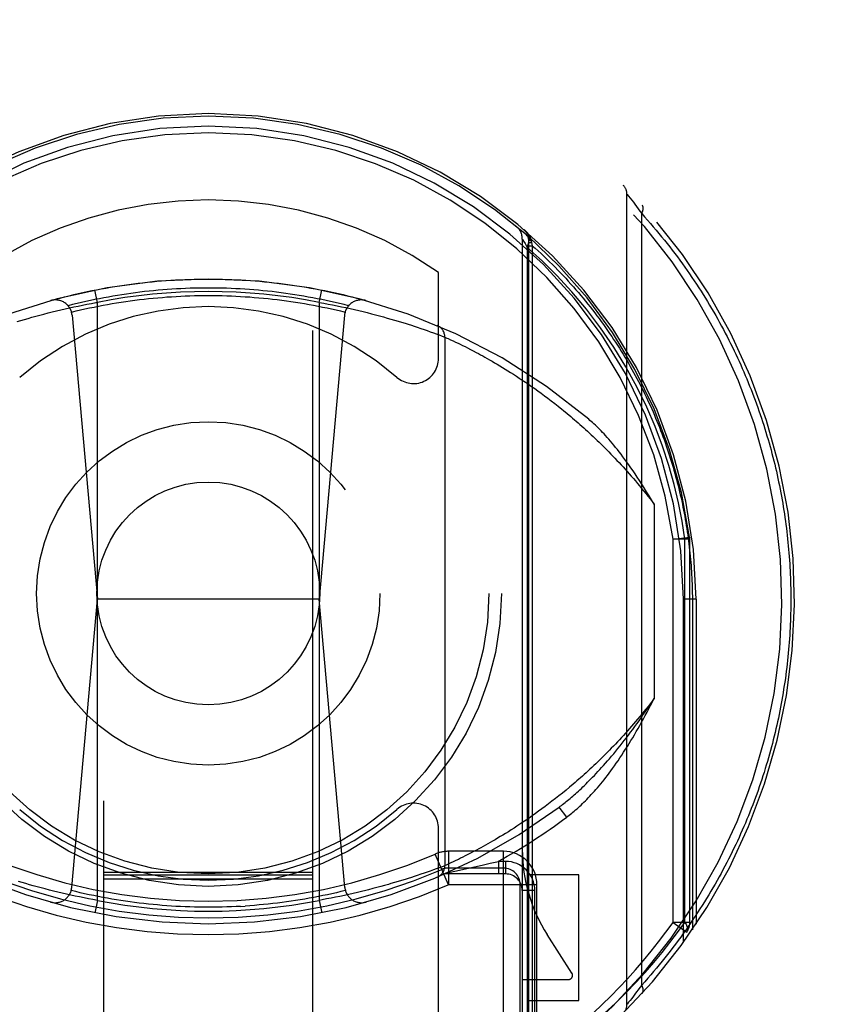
# Model space of a CAD drawing. Header units: inches. Extents: x 0 to 210, y 0 to 136.
# Tile 15 of 93: x 63.523 to 64.502, y 41.063 to 42.239. Entities that reach past the tile are written whole.
import ezdxf

# ---------------------------------------------------------------- set-up
doc = ezdxf.new("R2010")
doc.units = ezdxf.units.IN
doc.header["$LTSCALE"] = 11.549409
doc.header["$MEASUREMENT"] = 0
doc.linetypes.add('HIDDEN', pattern=[0.2, 0.1, -0.1])
doc.layers.get('0').update_dxf_attribs({"linetype": 'CONTINUOUS'})
doc.layers.add('DEFAULT_2', color=8, linetype='HIDDEN')
doc.layers.add('DIMENSIONS', color=7, linetype='CONTINUOUS')
doc.styles.get("Standard").update_dxf_attribs({"font": 'arial.ttf'})
doc.dimstyles.new('DIMSTYLE_1', dxfattribs={"dimtxt": 0.926423, "dimasz": 1.235231, "dimexe": 0.09, "dimexo": 0.07, "dimgap": 0.0375, "dimtad": 0, "dimtih": 1, "dimtoh": 1, "dimzin": 4, "dimdsep": 46, "dimtxsty": 'Standard', "dimblk": '_FILLED', "dimblk1": '_FILLED', "dimblk2": '_FILLED', "dimcen": 0.09, "dimazin": 1, "dimtfac": 1, "dimtofl": 0, "dimtmove": 0, "dimatfit": 3, "dimldrblk": '_FILLED', "dimfxl": 0, "dimtolj": 1, "dimtzin": 4, "dimarcsym": 0})

# ---------------------------------------------------------------- blocks, each defined once
blk = doc.blocks.new('_FILLED')
at = {"color": 0, "linetype": 'ByBlock'}
blk.add_solid([(0, 0), (-1, 0.2), (-1, -0.2)], dxfattribs=at)
blk = doc.blocks.new('*D13')
at = {"layer": 'DIMENSIONS', "color": 2, "linetype": 'Continuous'}
for p, q in [((62.9358, 76.1569), (60.565, 76.1569)), ((66.5608, 76.1569), (69.0313, 76.1569))]:
    blk.add_line(p, q, dxfattribs=at)
at = {"layer": 'DIMENSIONS', "color": 2, "linetype": 'Continuous', "xscale": 1.2352309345, "yscale": 1.2352309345, "zscale": 1.2352309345}
blk.add_blockref('_FILLED', (62.9358, 76.1569), dxfattribs=at)
at = {"layer": 'DIMENSIONS', "color": 2, "linetype": 'Continuous', "xscale": 1.2352309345, "yscale": 1.2352309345, "zscale": 1.2352309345, "rotation": 180}
blk.add_blockref('_FILLED', (66.5608, 76.1569), dxfattribs=at)
at = {"layer": 'DIMENSIONS', "color": 2, "linetype": 'Continuous', "insert": (60.1018, 76.6201), "char_height": 0.92642, "width": 2.517529, "attachment_point": 3, "line_spacing_factor": 0.9}
blk.add_mtext('3.63', dxfattribs=at)

msp = doc.modelspace()

# ---------------------------------------------------------------- linework, layer by layer
at = {"layer": 'DEFAULT_2', "color": 8, "linetype": 'HIDDEN'}
for p, q in [((63.6233, 64.4043), (63.6233, 38.4024)), ((63.8733, 38.4024), (63.8733, 64.4043)), ((64.2483, 41.0627), (64.2483, 42.0301)), ((64.2484, 42.0301), (64.2485, 42.0299)), ((64.2485, 42.0299), (64.2502, 42.0277)), ((64.2502, 42.0277), (64.2521, 42.0254)), ((64.2521, 42.0254), (64.2539, 42.023)), ((64.2539, 42.023), (64.2559, 42.0205)), ((64.2559, 42.0205), (64.2577, 42.0181)), ((64.2577, 42.0181), (64.2598, 42.0153)), ((64.2598, 42.0153), (64.2617, 42.0128)), ((64.2617, 42.0128), (64.2637, 42.0101)), ((64.2637, 42.0101), (64.2659, 42.0071)), ((64.2659, 41.0857), (64.2659, 42.0071)), ((64.1233, 41.9765), (64.1233, 40.9734)), ((64.1236, 41.976), (64.1247, 41.9742)), ((64.1247, 41.9742), (64.1265, 41.9712)), ((64.1265, 41.9712), (64.1292, 41.9666)), ((64.1308, 41.9763), (64.1308, 41.9763)), ((64.1308, 41.9763), (64.1308, 40.9602)), ((64.1308, 41.9726), (64.1342, 41.9726)), ((64.1308, 41.9687), (64.1352, 41.9687)), ((64.1338, 41.9752), (64.134, 41.9744)), ((64.134, 41.9744), (64.1342, 41.9726)), ((64.1342, 41.9726), (64.1352, 41.9687)), ((64.1352, 41.9687), (64.1352, 40.9352)), ((64.1292, 41.9667), (64.1292, 40.9807)), ((64.0233, 41.834), (64.0233, 41.9368)), ((63.6158, 41.901), (63.6129, 41.9157)), ((63.8808, 41.901), (63.8837, 41.9157)), ((63.5981, 41.8976), (63.6034, 41.8987)), ((63.6034, 41.8987), (63.6087, 41.8997)), ((63.6158, 41.1868), (63.6158, 41.901)), ((63.8808, 41.901), (63.8861, 41.9)), ((63.8808, 41.901), (63.8808, 41.1868)), ((63.8861, 41.9), (63.8914, 41.899)), ((63.8914, 41.899), (63.8967, 41.898)), ((63.5471, 41.8858), (63.552, 41.887)), ((63.552, 41.887), (63.5569, 41.8883)), ((63.5569, 41.8883), (63.5619, 41.8895)), ((63.5619, 41.8895), (63.5669, 41.8908)), ((63.5669, 41.8908), (63.572, 41.892)), ((63.572, 41.892), (63.5772, 41.8932)), ((63.5772, 41.8932), (63.5824, 41.8943)), ((63.5824, 41.8943), (63.5876, 41.8955)), ((63.5876, 41.8955), (63.5929, 41.8966)), ((63.5929, 41.8966), (63.5981, 41.8976)), ((63.8967, 41.898), (63.902, 41.8969)), ((63.902, 41.8969), (63.9073, 41.8958)), ((63.9073, 41.8958), (63.9125, 41.8947)), ((63.9125, 41.8947), (63.9177, 41.8936)), ((63.9177, 41.8936), (63.9229, 41.8924)), ((63.9229, 41.8924), (63.928, 41.8912)), ((63.928, 41.8912), (63.9331, 41.89)), ((63.9331, 41.89), (63.9381, 41.8887)), ((63.9381, 41.8887), (63.943, 41.8875)), ((63.943, 41.8875), (63.9479, 41.8862)), ((63.5202, 41.8781), (63.5244, 41.8794)), ((63.5244, 41.8794), (63.5287, 41.8806)), ((63.5287, 41.8806), (63.5332, 41.8819)), ((63.5332, 41.8819), (63.5377, 41.8832)), ((63.5377, 41.8832), (63.5424, 41.8845)), ((63.5424, 41.8845), (63.5471, 41.8858)), ((63.5856, 41.8857), (63.6158, 41.5464)), ((63.911, 41.8857), (63.8808, 41.5464)), ((63.9479, 41.8862), (63.9527, 41.8849)), ((63.9527, 41.8849), (63.9574, 41.8836)), ((63.9574, 41.8836), (63.9619, 41.8823)), ((63.9619, 41.8823), (63.9664, 41.8811)), ((63.9664, 41.8811), (63.9708, 41.8798)), ((63.9708, 41.8798), (63.9751, 41.8785)), ((63.9751, 41.8785), (63.9792, 41.8773)), ((63.9792, 41.8773), (63.9832, 41.876)), ((63.9832, 41.876), (63.987, 41.8748)), ((63.987, 41.8748), (63.9908, 41.8736)), ((63.9908, 41.8736), (63.9943, 41.8725)), ((63.9943, 41.8725), (63.9977, 41.8713)), ((63.9977, 41.8713), (64.002, 41.8699)), ((64.002, 41.8699), (64.0061, 41.8685)), ((64.0061, 41.8685), (64.0098, 41.8672)), ((64.0098, 41.8672), (64.0132, 41.866)), ((64.0132, 41.866), (64.0171, 41.8646)), ((64.0171, 41.8646), (64.0205, 41.8634)), ((64.0205, 41.8634), (64.0239, 41.8621)), ((64.0239, 41.8621), (64.0274, 41.8608)), ((64.0274, 41.8608), (64.0306, 41.8596)), ((64.0306, 41.8596), (64.0307, 41.8595)), ((64.0307, 41.8595), (64.0308, 41.8595)), ((64.0308, 41.8595), (64.0308, 41.8595)), ((64.0308, 41.8595), (64.0333, 41.8584)), ((64.0308, 41.8595), (64.0308, 41.2283)), ((64.0333, 41.8584), (64.0348, 41.8577)), ((64.0348, 41.8577), (64.0377, 41.8564)), ((64.0377, 41.8564), (64.0408, 41.8549)), ((64.0408, 41.8549), (64.0435, 41.8536)), ((64.0435, 41.8536), (64.0467, 41.8521)), ((64.0467, 41.8521), (64.0492, 41.8509)), ((64.0492, 41.8509), (64.052, 41.8495)), ((64.052, 41.8495), (64.0549, 41.8481)), ((64.0549, 41.8481), (64.058, 41.8465)), ((64.058, 41.8465), (64.0613, 41.8448)), ((64.0613, 41.8448), (64.0647, 41.843)), ((64.0647, 41.843), (64.0683, 41.8411)), ((64.0683, 41.8411), (64.0708, 41.8398)), ((64.0708, 41.8398), (64.0733, 41.8384)), ((64.0733, 41.8384), (64.076, 41.837)), ((64.076, 41.837), (64.0787, 41.8355)), ((64.0787, 41.8355), (64.0814, 41.8339)), ((64.0814, 41.8339), (64.0843, 41.8323)), ((64.0843, 41.8323), (64.0872, 41.8307)), ((64.0872, 41.8307), (64.0902, 41.8289)), ((64.0902, 41.8289), (64.0932, 41.8272)), ((64.0932, 41.8272), (64.0963, 41.8253)), ((64.0963, 41.8253), (64.0995, 41.8234)), ((64.0995, 41.8234), (64.1027, 41.8214)), ((64.1027, 41.8214), (64.106, 41.8194)), ((64.106, 41.8194), (64.1093, 41.8173)), ((64.1093, 41.8173), (64.1127, 41.8151)), ((64.1127, 41.8151), (64.1162, 41.8129)), ((64.1162, 41.8129), (64.1197, 41.8106)), ((64.1197, 41.8106), (64.1233, 41.8082)), ((64.1233, 41.8082), (64.1269, 41.8058)), ((64.1269, 41.8058), (64.1306, 41.8033)), ((64.1306, 41.8033), (64.1344, 41.8007)), ((64.1344, 41.8007), (64.1382, 41.798)), ((64.1382, 41.798), (64.142, 41.7952)), ((64.142, 41.7952), (64.1459, 41.7924)), ((64.1459, 41.7924), (64.1499, 41.7895)), ((64.1499, 41.7895), (64.1539, 41.7864)), ((64.1539, 41.7864), (64.1579, 41.7834)), ((64.1579, 41.7834), (64.162, 41.7802)), ((64.162, 41.7802), (64.1662, 41.7769)), ((64.1725, 41.7718), (64.1768, 41.7683)), ((64.2808, 41.6598), (64.2808, 41.428)), ((64.3033, 41.6181), (64.3231, 41.6207)), ((64.3233, 41.6181), (64.3033, 41.6181)), ((64.3033, 41.1605), (64.3033, 41.6181)), ((64.3174, 41.1605), (64.3174, 41.6182)), ((64.3233, 41.6181), (64.3231, 41.6207)), ((64.3233, 41.1605), (64.3233, 41.6181)), ((63.5852, 41.2022), (63.6158, 41.5464)), ((63.8808, 41.5464), (63.6158, 41.5464)), ((63.9114, 41.2022), (63.8808, 41.5464)), ((64.3308, 41.5464), (64.3158, 41.5464)), ((64.3158, 41.1366), (64.3158, 41.5464)), ((64.3308, 41.5464), (64.3264, 41.5464)), ((64.3264, 41.5464), (64.3264, 41.1517)), ((64.3308, 41.5464), (64.3308, 41.1582)), ((64.1797, 41.322), (64.1755, 41.3184)), ((64.1841, 41.3257), (64.1797, 41.322)), ((64.167, 41.3116), (64.1629, 41.3083)), ((64.1712, 41.3149), (64.167, 41.3116)), ((64.1755, 41.3184), (64.1712, 41.3149)), ((64.1507, 41.299), (64.1467, 41.296)), ((64.1547, 41.302), (64.1507, 41.299)), ((64.1587, 41.3051), (64.1547, 41.302)), ((64.1629, 41.3083), (64.1587, 41.3051)), ((64.1351, 41.2877), (64.1314, 41.2851)), ((64.139, 41.2904), (64.1351, 41.2877)), ((64.1428, 41.2932), (64.139, 41.2904)), ((64.1467, 41.296), (64.1428, 41.2932)), ((64.1763, 41.2861), (64.1673, 41.2982)), ((64.1169, 41.2754), (64.1134, 41.2731)), ((64.1205, 41.2777), (64.1169, 41.2754)), ((64.124, 41.2801), (64.1205, 41.2777)), ((64.1277, 41.2826), (64.124, 41.2801)), ((64.1314, 41.2851), (64.1277, 41.2826)), ((64.0233, 41.0201), (64.0233, 41.2728)), ((64.1001, 41.2648), (64.0969, 41.2629)), ((64.1034, 41.2668), (64.1001, 41.2648)), ((64.1067, 41.2688), (64.1034, 41.2668)), ((64.11, 41.2709), (64.1067, 41.2688)), ((64.1134, 41.2731), (64.11, 41.2709)), ((64.0792, 41.2526), (64.0765, 41.2511)), ((64.082, 41.2542), (64.0792, 41.2526)), ((64.0848, 41.2558), (64.082, 41.2542)), ((64.0878, 41.2575), (64.0848, 41.2558)), ((64.0908, 41.2592), (64.0878, 41.2575)), ((64.0938, 41.261), (64.0908, 41.2592)), ((64.0969, 41.2629), (64.0938, 41.261)), ((64.035, 41.2054), (64.0191, 41.2421)), ((64.1008, 41.2454), (64.035, 41.2454)), ((64.035, 41.2454), (64.035, 41.2054)), ((64.0552, 41.2399), (64.0522, 41.2384)), ((64.0583, 41.2415), (64.0552, 41.2399)), ((64.0616, 41.2432), (64.0583, 41.2415)), ((64.0651, 41.245), (64.0616, 41.2432)), ((64.0687, 41.2469), (64.0651, 41.245)), ((64.0712, 41.2482), (64.0687, 41.2469)), ((64.0738, 41.2496), (64.0712, 41.2482)), ((64.0765, 41.2511), (64.0738, 41.2496)), ((64.1008, 40.9719), (64.1008, 41.2454)), ((64.0307, 41.2282), (64.0274, 41.227)), ((64.0308, 41.2283), (64.0307, 41.2282)), ((64.0322, 41.2289), (64.0309, 41.2283)), ((64.0349, 41.2301), (64.0322, 41.2289)), ((64.0378, 41.2315), (64.0349, 41.2301)), ((64.0409, 41.2329), (64.0378, 41.2315)), ((64.0437, 41.2343), (64.0409, 41.2329)), ((64.0469, 41.2358), (64.0437, 41.2343)), ((64.0495, 41.2371), (64.0469, 41.2358)), ((64.0522, 41.2384), (64.0495, 41.2371)), ((64.0661, 41.2268), (64.0753, 41.2289)), ((64.0753, 41.2289), (64.085, 41.2311)), ((64.085, 41.2311), (64.0947, 41.2334)), ((64.1033, 41.2334), (64.0947, 41.2334)), ((64.0947, 41.2334), (64.0947, 41.2184)), ((64.1033, 41.2334), (64.1033, 41.2184)), ((63.6233, 41.2206), (63.8733, 41.2206)), ((63.6233, 41.2174), (63.8733, 41.2174)), ((63.9977, 41.2165), (63.9943, 41.2154)), ((64.002, 41.2179), (63.9977, 41.2165)), ((64.0061, 41.2193), (64.002, 41.2179)), ((64.0098, 41.2206), (64.0061, 41.2193)), ((64.0132, 41.2218), (64.0098, 41.2206)), ((64.0171, 41.2232), (64.0132, 41.2218)), ((64.0205, 41.2244), (64.0171, 41.2232)), ((64.0239, 41.2257), (64.0205, 41.2244)), ((64.0274, 41.227), (64.0239, 41.2257)), ((64.1033, 41.2184), (64.0308, 41.2184)), ((64.0337, 41.2197), (64.0428, 41.2217)), ((64.1008, 41.2254), (64.035, 41.2254)), ((64.0428, 41.2217), (64.0483, 41.2228)), ((64.0483, 41.2228), (64.057, 41.2247)), ((64.057, 41.2247), (64.0661, 41.2268)), ((64.1908, 41.2173), (64.1308, 41.2173)), ((64.1908, 41.0673), (64.1908, 41.2173)), ((63.5258, 41.208), (63.5215, 41.2093)), ((63.5302, 41.2068), (63.5258, 41.208)), ((63.5347, 41.2055), (63.5302, 41.2068)), ((63.5393, 41.2042), (63.5347, 41.2055)), ((63.6233, 41.2124), (63.8733, 41.2124)), ((63.9589, 41.2046), (63.9542, 41.2033)), ((63.9635, 41.2059), (63.9589, 41.2046)), ((63.9664, 41.2068), (63.9635, 41.2059)), ((63.9708, 41.208), (63.9664, 41.2068)), ((63.9751, 41.2093), (63.9708, 41.208)), ((63.9792, 41.2106), (63.9751, 41.2093)), ((63.9832, 41.2118), (63.9792, 41.2106)), ((63.987, 41.213), (63.9832, 41.2118)), ((63.9908, 41.2142), (63.987, 41.213)), ((63.9943, 41.2154), (63.9908, 41.2142)), ((64.1408, 41.2054), (64.0349, 41.2054)), ((64.1208, 40.9981), (64.1208, 41.2054)), ((64.1408, 40.9981), (64.1408, 41.2054)), ((63.5439, 41.2029), (63.5393, 41.2042)), ((63.5487, 41.2016), (63.5439, 41.2029)), ((63.5536, 41.2004), (63.5487, 41.2016)), ((63.5585, 41.1991), (63.5536, 41.2004)), ((63.5635, 41.1979), (63.5585, 41.1991)), ((63.5686, 41.1966), (63.5635, 41.1979)), ((63.5737, 41.1954), (63.5686, 41.1966)), ((63.5789, 41.1943), (63.5737, 41.1954)), ((63.5841, 41.1931), (63.5789, 41.1943)), ((63.5894, 41.192), (63.5841, 41.1931)), ((63.9108, 41.1927), (63.9055, 41.1916)), ((63.916, 41.1939), (63.9108, 41.1927)), ((63.9212, 41.195), (63.916, 41.1939)), ((63.9263, 41.1962), (63.9212, 41.195)), ((63.9314, 41.1974), (63.9263, 41.1962)), ((63.9364, 41.1987), (63.9314, 41.1974)), ((63.9397, 41.1995), (63.9364, 41.1987)), ((63.9447, 41.2008), (63.9397, 41.1995)), ((63.9495, 41.202), (63.9447, 41.2008)), ((63.9542, 41.2033), (63.9495, 41.202)), ((64.1383, 41.1984), (64.1233, 41.1984)), ((64.1383, 40.9929), (64.1383, 41.1984)), ((63.5946, 41.1909), (63.5894, 41.192)), ((63.5999, 41.1898), (63.5946, 41.1909)), ((63.6052, 41.1888), (63.5999, 41.1898)), ((63.6105, 41.1878), (63.6052, 41.1888)), ((63.6158, 41.1868), (63.6105, 41.1878)), ((63.6158, 41.1868), (63.6129, 41.1721)), ((63.8843, 41.1875), (63.8808, 41.1868)), ((63.8808, 41.1868), (63.8837, 41.1721)), ((63.8896, 41.1885), (63.8843, 41.1875)), ((63.8949, 41.1895), (63.8896, 41.1885)), ((63.9002, 41.1905), (63.8949, 41.1895)), ((63.9055, 41.1916), (63.9002, 41.1905)), ((63.7869, 41.1796), (63.7924, 41.18)), ((64.3233, 41.1605), (64.3033, 41.1605)), ((64.3033, 41.1605), (64.3196, 41.1489)), ((64.1825, 41.1), (64.1531, 41.1459)), ((64.1233, 41.0923), (64.1783, 41.0923)), ((64.2598, 41.0775), (64.2577, 41.0748)), ((64.2617, 41.08), (64.2598, 41.0775)), ((64.2637, 41.0827), (64.2617, 41.08)), ((64.2659, 41.0857), (64.2637, 41.0827)), ((64.1308, 41.0673), (64.1908, 41.0673)), ((64.2502, 41.0651), (64.2486, 41.063)), ((64.2521, 41.0674), (64.2502, 41.0651)), ((64.2539, 41.0698), (64.2521, 41.0674)), ((64.2559, 41.0723), (64.2539, 41.0698)), ((64.2577, 41.0748), (64.2559, 41.0723)), ((64.2484, 41.0627), (64.2483, 41.0627)), ((64.2486, 41.063), (64.2484, 41.0628)), ((64.2484, 41.0628), (64.2484, 41.0627))]:
    msp.add_line(p, q, dxfattribs=at)
for points in [[(64.2483, 42.0301), (64.2483, 42.0301), (64.2484, 42.0301)], [(64.2659, 42.0071), (64.266, 42.0073), (64.2661, 42.0076), (64.2663, 42.0078), (64.2664, 42.0081), (64.2665, 42.0083), (64.2666, 42.0086), (64.2667, 42.0088), (64.2668, 42.0091), (64.2669, 42.0093), (64.267, 42.0096), (64.2671, 42.0098), (64.2672, 42.0101), (64.2673, 42.0103), (64.2673, 42.0105), (64.2674, 42.0108), (64.2674, 42.011), (64.2675, 42.0113), (64.2675, 42.0115), (64.2676, 42.0117), (64.2676, 42.0119), (64.2677, 42.0122), (64.2677, 42.0124), (64.2677, 42.0126), (64.2677, 42.0128), (64.2677, 42.0131), (64.2677, 42.0133), (64.2677, 42.0135), (64.2677, 42.0137), (64.2677, 42.0139), (64.2677, 42.0141), (64.2676, 42.0143), (64.2676, 42.0145), (64.2676, 42.0147), (64.2675, 42.0149), (64.2675, 42.0151), (64.2674, 42.0153), (64.2674, 42.0154), (64.2673, 42.0156), (64.2672, 42.0158), (64.2672, 42.016), (64.2671, 42.0161), (64.267, 42.0163), (64.2669, 42.0164), (64.2668, 42.0166), (64.2667, 42.0167), (64.2666, 42.0169), (64.2665, 42.017), (64.2664, 42.0172)], [(64.2659, 42.0071), (64.2694, 42.0032), (64.2729, 41.9992), (64.2763, 41.9953), (64.2797, 41.9914), (64.2831, 41.9874), (64.2864, 41.9834), (64.2897, 41.9794), (64.2929, 41.9754), (64.2961, 41.9714), (64.2993, 41.9674), (64.3024, 41.9634), (64.3055, 41.9593), (64.3085, 41.9553), (64.3115, 41.9512), (64.3145, 41.9472), (64.3174, 41.9431), (64.3203, 41.939), (64.3231, 41.9349), (64.3259, 41.9308), (64.3287, 41.9267), (64.3314, 41.9226), (64.3341, 41.9184), (64.3367, 41.9143), (64.3393, 41.9102), (64.3419, 41.906), (64.3445, 41.9019), (64.347, 41.8977), (64.3494, 41.8935), (64.3519, 41.8894), (64.3543, 41.8852), (64.3566, 41.881), (64.3589, 41.8768), (64.3612, 41.8727), (64.3635, 41.8685), (64.3657, 41.8643), (64.3679, 41.8601), (64.37, 41.8559), (64.3721, 41.8517), (64.3742, 41.8475), (64.3763, 41.8432), (64.3783, 41.839), (64.3802, 41.8348), (64.3822, 41.8306), (64.3841, 41.8264), (64.386, 41.8221), (64.3878, 41.8179), (64.3896, 41.8137), (64.3914, 41.8095), (64.3931, 41.8052), (64.3948, 41.801), (64.3965, 41.7968), (64.3982, 41.7925), (64.3998, 41.7883), (64.4014, 41.784), (64.4029, 41.7798), (64.4044, 41.7756), (64.4059, 41.7713), (64.4074, 41.7671), (64.4088, 41.7628), (64.4102, 41.7586), (64.4116, 41.7544), (64.4129, 41.7501), (64.4142, 41.7459), (64.4155, 41.7416), (64.4168, 41.7374), (64.418, 41.7331), (64.4192, 41.7289), (64.4203, 41.7247), (64.4214, 41.7204), (64.4225, 41.7162), (64.4236, 41.7119), (64.4247, 41.7077), (64.4257, 41.7034), (64.4267, 41.6992), (64.4276, 41.695), (64.4285, 41.6907), (64.4294, 41.6865), (64.4303, 41.6822), (64.4312, 41.678), (64.432, 41.6737), (64.4328, 41.6695), (64.4335, 41.6653), (64.4343, 41.661), (64.435, 41.6568), (64.4356, 41.6525), (64.4363, 41.6483), (64.4369, 41.6441), (64.4375, 41.6398), (64.4381, 41.6356), (64.4386, 41.6313), (64.4391, 41.6271), (64.4396, 41.6229), (64.4401, 41.6186), (64.4405, 41.6144), (64.4409, 41.6101), (64.4413, 41.6059), (64.4417, 41.6017), (64.442, 41.5974), (64.4423, 41.5932), (64.4426, 41.5889), (64.4428, 41.5847), (64.4431, 41.5804), (64.4433, 41.5762), (64.4434, 41.572), (64.4436, 41.5677), (64.4437, 41.5635), (64.4438, 41.5592), (64.4439, 41.5549), (64.4439, 41.5507), (64.4439, 41.5464)], [(64.1255, 41.9878), (64.1257, 41.9876), (64.1259, 41.9874), (64.1261, 41.9873), (64.1263, 41.9871), (64.1265, 41.9869), (64.1267, 41.9867), (64.1268, 41.9866), (64.127, 41.9864), (64.1272, 41.9862), (64.1274, 41.986), (64.1276, 41.9859), (64.1277, 41.9857), (64.1279, 41.9855), (64.1281, 41.9853), (64.1283, 41.9851), (64.1284, 41.9849), (64.1286, 41.9847), (64.1288, 41.9845), (64.1289, 41.9843), (64.1291, 41.9841), (64.1293, 41.9839), (64.1294, 41.9837), (64.1296, 41.9835), (64.1297, 41.9833), (64.1299, 41.9831), (64.13, 41.9829), (64.1302, 41.9827), (64.1303, 41.9825), (64.1305, 41.9823), (64.1306, 41.9821), (64.1308, 41.9819), (64.1309, 41.9817), (64.131, 41.9814), (64.1312, 41.9812), (64.1313, 41.981), (64.1314, 41.9808), (64.1316, 41.9806), (64.1317, 41.9803), (64.1318, 41.9801), (64.1319, 41.9799), (64.132, 41.9797), (64.1322, 41.9794), (64.1323, 41.9792), (64.1324, 41.979), (64.1325, 41.9788), (64.1326, 41.9785), (64.1327, 41.9783), (64.1328, 41.9781), (64.1329, 41.9778), (64.133, 41.9776), (64.1331, 41.9774), (64.1332, 41.9771), (64.1333, 41.9769), (64.1334, 41.9766), (64.1335, 41.9764), (64.1335, 41.9762), (64.1336, 41.9759), (64.1337, 41.9757), (64.1338, 41.9754), (64.1338, 41.9752)], [(64.1292, 41.9666), (64.13, 41.9689), (64.1306, 41.9712), (64.1309, 41.9734), (64.1309, 41.9755), (64.1307, 41.9774), (64.1301, 41.9791), (64.1292, 41.9805), (64.1281, 41.9817)], [(64.1233, 41.9765), (64.1234, 41.9764), (64.1236, 41.976)], [(64.1307, 41.9778), (64.1307, 41.9777), (64.1308, 41.9776), (64.1308, 41.9776), (64.1308, 41.9775), (64.1309, 41.9774), (64.1309, 41.9773), (64.131, 41.9772), (64.131, 41.9771), (64.1311, 41.977), (64.1311, 41.9769), (64.1312, 41.9768), (64.1313, 41.9767), (64.1314, 41.9766), (64.1315, 41.9765), (64.1316, 41.9764), (64.1317, 41.9763), (64.1318, 41.9763), (64.1319, 41.9762), (64.1321, 41.9761), (64.1322, 41.976), (64.1323, 41.9759), (64.1325, 41.9758), (64.1326, 41.9757), (64.1328, 41.9757), (64.1329, 41.9756), (64.1331, 41.9755), (64.1333, 41.9754), (64.1335, 41.9753), (64.1336, 41.9753), (64.1338, 41.9752)], [(64.1308, 41.9762), (64.1308, 41.9762), (64.1309, 41.9761), (64.1309, 41.976), (64.1309, 41.976), (64.131, 41.9759), (64.131, 41.9758), (64.1311, 41.9758), (64.1311, 41.9757), (64.1312, 41.9756), (64.1313, 41.9756), (64.1313, 41.9755), (64.1314, 41.9755), (64.1315, 41.9754), (64.1316, 41.9753), (64.1317, 41.9753), (64.1318, 41.9752), (64.1319, 41.9752), (64.1321, 41.9751), (64.1322, 41.975), (64.1323, 41.975), (64.1325, 41.9749), (64.1326, 41.9749), (64.1328, 41.9748), (64.1329, 41.9748), (64.1331, 41.9747), (64.1332, 41.9747), (64.1334, 41.9746), (64.1336, 41.9745), (64.1338, 41.9745), (64.134, 41.9744)], [(64.1352, 41.9687), (64.1387, 41.9656), (64.1422, 41.9624), (64.1457, 41.9592), (64.1491, 41.956), (64.1525, 41.9527), (64.1559, 41.9495), (64.1592, 41.9462), (64.1624, 41.9429), (64.1657, 41.9396), (64.1689, 41.9363), (64.172, 41.933), (64.1752, 41.9297), (64.1782, 41.9263), (64.1813, 41.9229), (64.1843, 41.9195), (64.1873, 41.9161), (64.1902, 41.9127), (64.1931, 41.9093), (64.196, 41.9059), (64.1988, 41.9024), (64.2016, 41.899), (64.2044, 41.8955), (64.2071, 41.8921), (64.2098, 41.8886), (64.2124, 41.8851), (64.215, 41.8816), (64.2176, 41.8781), (64.2201, 41.8746), (64.2226, 41.871), (64.2251, 41.8675), (64.2276, 41.864), (64.23, 41.8604), (64.2323, 41.8568), (64.2347, 41.8533), (64.237, 41.8497), (64.2392, 41.8461), (64.2415, 41.8426), (64.2437, 41.839), (64.2458, 41.8354), (64.248, 41.8318), (64.2501, 41.8282), (64.2521, 41.8246), (64.2542, 41.821), (64.2562, 41.8174), (64.2582, 41.8137), (64.2601, 41.8101), (64.262, 41.8065), (64.2639, 41.8029), (64.2657, 41.7992), (64.2675, 41.7956), (64.2693, 41.792), (64.2711, 41.7883), (64.2728, 41.7847), (64.2745, 41.781), (64.2762, 41.7774), (64.2778, 41.7737), (64.2794, 41.7701), (64.281, 41.7664), (64.2825, 41.7628), (64.284, 41.7591), (64.2855, 41.7555), (64.287, 41.7518), (64.2884, 41.7481), (64.2898, 41.7445), (64.2912, 41.7408), (64.2925, 41.7371), (64.2938, 41.7335), (64.2951, 41.7298), (64.2964, 41.7261), (64.2976, 41.7225), (64.2988, 41.7188), (64.3, 41.7151), (64.3011, 41.7115), (64.3022, 41.7078), (64.3033, 41.7041), (64.3044, 41.7005), (64.3054, 41.6968), (64.3064, 41.6931), (64.3074, 41.6895), (64.3084, 41.6858), (64.3093, 41.6821), (64.3102, 41.6785), (64.3111, 41.6748), (64.312, 41.6711), (64.3128, 41.6675), (64.3136, 41.6638), (64.3144, 41.6601), (64.3151, 41.6565), (64.3159, 41.6528), (64.3166, 41.6491), (64.3173, 41.6455), (64.3179, 41.6418), (64.3185, 41.6381), (64.3191, 41.6345), (64.3197, 41.6308), (64.3203, 41.6271), (64.3208, 41.6235), (64.3213, 41.6198), (64.3218, 41.6161), (64.3223, 41.6125), (64.3227, 41.6088), (64.3231, 41.6051), (64.3235, 41.6015), (64.3239, 41.5978), (64.3242, 41.5941), (64.3245, 41.5905), (64.3248, 41.5868), (64.3251, 41.5831), (64.3253, 41.5794), (64.3255, 41.5758), (64.3257, 41.5721), (64.3259, 41.5684), (64.326, 41.5648), (64.3262, 41.5611), (64.3263, 41.5574), (64.3263, 41.5537), (64.3264, 41.5501), (64.3264, 41.5464)], [(64.2605, 41.7994), (64.2471, 41.8239), (64.2326, 41.8476), (64.2168, 41.8707), (64.2001, 41.8928), (64.1826, 41.9136), (64.1647, 41.933), (64.147, 41.9506), (64.1292, 41.9667)], [(63.5604, 41.9032), (63.5658, 41.9047), (63.5712, 41.9061), (63.5766, 41.9075), (63.582, 41.9089), (63.5875, 41.9102), (63.5929, 41.9114), (63.5984, 41.9127), (63.6038, 41.9138), (63.6093, 41.915), (63.6148, 41.9161), (63.6203, 41.9171), (63.6258, 41.9181), (63.6313, 41.9191), (63.6368, 41.92), (63.6424, 41.9208), (63.6479, 41.9217), (63.6535, 41.9225), (63.659, 41.9232), (63.6646, 41.9239), (63.6701, 41.9245), (63.6757, 41.9251), (63.6812, 41.9257), (63.6868, 41.9262), (63.6924, 41.9267), (63.698, 41.9271), (63.7036, 41.9275), (63.7091, 41.9278), (63.7147, 41.9281), (63.7203, 41.9283), (63.7259, 41.9285), (63.7315, 41.9287), (63.7371, 41.9288), (63.7427, 41.9289), (63.7483, 41.9289), (63.7539, 41.9289), (63.7595, 41.9288), (63.7651, 41.9287), (63.7707, 41.9285), (63.7763, 41.9283), (63.7819, 41.9281), (63.7875, 41.9278), (63.793, 41.9275), (63.7986, 41.9271), (63.8042, 41.9267), (63.8098, 41.9262), (63.8154, 41.9257), (63.8209, 41.9251), (63.8265, 41.9245), (63.8321, 41.9239), (63.8376, 41.9232), (63.8432, 41.9225), (63.8487, 41.9217), (63.8542, 41.9208), (63.8598, 41.92), (63.8653, 41.9191), (63.8708, 41.9181), (63.8763, 41.9171), (63.8818, 41.9161), (63.8873, 41.915), (63.8928, 41.9138), (63.8982, 41.9127), (63.9037, 41.9114), (63.9092, 41.9102), (63.9146, 41.9089), (63.92, 41.9075), (63.9254, 41.9061), (63.9309, 41.9047), (63.9363, 41.9032)], [(63.9157, 41.8969), (63.9104, 41.8983), (63.9051, 41.8996), (63.8997, 41.9008), (63.8944, 41.902), (63.8891, 41.9032), (63.8837, 41.9043), (63.8784, 41.9054), (63.873, 41.9064), (63.8676, 41.9074), (63.8623, 41.9084), (63.8569, 41.9093), (63.8515, 41.9101), (63.8461, 41.9109), (63.8407, 41.9117), (63.8353, 41.9125), (63.8299, 41.9131), (63.8244, 41.9138), (63.819, 41.9144), (63.8136, 41.9149), (63.8082, 41.9154), (63.8027, 41.9159), (63.7973, 41.9163), (63.7919, 41.9167), (63.7864, 41.917), (63.781, 41.9173), (63.7755, 41.9176), (63.7701, 41.9178), (63.7646, 41.9179), (63.7592, 41.918), (63.7538, 41.9181), (63.7483, 41.9181), (63.7429, 41.9181), (63.7374, 41.918), (63.732, 41.9179), (63.7265, 41.9178), (63.7211, 41.9176), (63.7156, 41.9173), (63.7102, 41.917), (63.7047, 41.9167), (63.6993, 41.9163), (63.6939, 41.9159), (63.6884, 41.9154), (63.683, 41.9149), (63.6776, 41.9144), (63.6722, 41.9138), (63.6667, 41.9131), (63.6613, 41.9125), (63.6559, 41.9117), (63.6505, 41.9109), (63.6451, 41.9101), (63.6397, 41.9093), (63.6344, 41.9084), (63.629, 41.9074), (63.6236, 41.9064), (63.6182, 41.9054), (63.6129, 41.9043), (63.6075, 41.9032), (63.6022, 41.902), (63.5969, 41.9008), (63.5916, 41.8996), (63.5862, 41.8983), (63.5809, 41.8969)], [(63.585, 41.8894), (63.5903, 41.8907), (63.5957, 41.8919), (63.601, 41.8931), (63.6064, 41.8943), (63.6118, 41.8954), (63.6172, 41.8965), (63.6226, 41.8975), (63.628, 41.8985), (63.6334, 41.8995), (63.6388, 41.9004), (63.6443, 41.9013), (63.6497, 41.9021), (63.6551, 41.9028), (63.6606, 41.9036), (63.666, 41.9043), (63.6715, 41.9049), (63.677, 41.9055), (63.6824, 41.9061), (63.6879, 41.9066), (63.6934, 41.907), (63.6989, 41.9075), (63.7044, 41.9078), (63.7098, 41.9082), (63.7153, 41.9085), (63.7208, 41.9087), (63.7263, 41.9089), (63.7318, 41.9091), (63.7373, 41.9092), (63.7428, 41.9092), (63.7483, 41.9093)], [(63.6087, 41.8997), (63.614, 41.9007), (63.6158, 41.901)], [(63.7483, 41.9093), (63.7538, 41.9092), (63.7593, 41.9092), (63.7648, 41.9091), (63.7703, 41.9089), (63.7758, 41.9087), (63.7813, 41.9085), (63.7868, 41.9082), (63.7923, 41.9078), (63.7977, 41.9075), (63.8032, 41.907), (63.8087, 41.9066), (63.8142, 41.9061), (63.8196, 41.9055), (63.8251, 41.9049), (63.8306, 41.9043), (63.836, 41.9036), (63.8415, 41.9028), (63.8469, 41.9021), (63.8524, 41.9013), (63.8578, 41.9004), (63.8632, 41.8995), (63.8686, 41.8985), (63.874, 41.8975), (63.8794, 41.8965), (63.8848, 41.8954), (63.8902, 41.8943), (63.8956, 41.8931), (63.9009, 41.8919), (63.9063, 41.8907), (63.9116, 41.8894)], [(64.3174, 41.6182), (64.3142, 41.6395), (64.3099, 41.6614), (64.3046, 41.6836), (64.2982, 41.7063), (64.2907, 41.7293), (64.2819, 41.7526), (64.2718, 41.7759), (64.2605, 41.7994)], [(64.1662, 41.7769), (64.1704, 41.7735), (64.1725, 41.7718)], [(64.1768, 41.7683), (64.1811, 41.7647), (64.1833, 41.7628), (64.1855, 41.7609), (64.1877, 41.759), (64.1899, 41.7571), (64.1921, 41.7551), (64.1944, 41.7532), (64.1966, 41.7511), (64.1989, 41.7491), (64.2012, 41.747), (64.2034, 41.7449), (64.2057, 41.7428), (64.208, 41.7407), (64.2103, 41.7385), (64.2126, 41.7362), (64.215, 41.734), (64.2173, 41.7317), (64.2197, 41.7294), (64.222, 41.7271), (64.2244, 41.7247), (64.2268, 41.7223), (64.2291, 41.7198), (64.2315, 41.7173), (64.2339, 41.7148), (64.2363, 41.7123), (64.2388, 41.7097), (64.2412, 41.7071), (64.2436, 41.7044), (64.246, 41.7017), (64.2485, 41.699), (64.2509, 41.6962), (64.2534, 41.6934), (64.2559, 41.6906), (64.2583, 41.6877), (64.2608, 41.6847), (64.2633, 41.6818), (64.2658, 41.6788), (64.2683, 41.6757), (64.2708, 41.6726), (64.2733, 41.6695), (64.2758, 41.6663), (64.2783, 41.6631), (64.2808, 41.6598)], [(64.2808, 41.6598), (64.2777, 41.6651), (64.2747, 41.6701), (64.2717, 41.6749), (64.2688, 41.6796), (64.266, 41.684), (64.2633, 41.6882), (64.2606, 41.6923), (64.258, 41.6962), (64.2555, 41.6999), (64.253, 41.7035), (64.2505, 41.707), (64.2481, 41.7103), (64.2458, 41.7135), (64.2435, 41.7166), (64.2412, 41.7196), (64.239, 41.7224), (64.2368, 41.7252), (64.2347, 41.7278), (64.2326, 41.7304), (64.2306, 41.7328), (64.2286, 41.7352), (64.2266, 41.7375), (64.2247, 41.7397), (64.2228, 41.7418), (64.2209, 41.7438), (64.2191, 41.7457), (64.2173, 41.7476), (64.2155, 41.7494), (64.2138, 41.7511), (64.2121, 41.7528), (64.2105, 41.7544), (64.2088, 41.7559), (64.2072, 41.7574), (64.2057, 41.7588), (64.2041, 41.7601), (64.2026, 41.7614)], [(64.3231, 41.6207), (64.323, 41.6204), (64.3225, 41.62), (64.3217, 41.6195), (64.3206, 41.6191), (64.3192, 41.6186), (64.3174, 41.6181)], [(64.4439, 41.5464), (64.4439, 41.5421), (64.4439, 41.5378), (64.4438, 41.5335), (64.4437, 41.5293), (64.4436, 41.525), (64.4434, 41.5207), (64.4433, 41.5164), (64.4431, 41.5121), (64.4428, 41.5078), (64.4426, 41.5035), (64.4423, 41.4992), (64.442, 41.4949), (64.4416, 41.4906), (64.4413, 41.4863), (64.4409, 41.482), (64.4405, 41.4777), (64.44, 41.4734), (64.4395, 41.4691), (64.439, 41.4648), (64.4385, 41.4605), (64.4379, 41.4562), (64.4374, 41.4519), (64.4367, 41.4476), (64.4361, 41.4433), (64.4354, 41.439), (64.4347, 41.4347), (64.434, 41.4304), (64.4333, 41.4261), (64.4325, 41.4218), (64.4317, 41.4175), (64.4308, 41.4131), (64.43, 41.4088), (64.4291, 41.4045), (64.4281, 41.4002), (64.4272, 41.3959), (64.4262, 41.3916), (64.4252, 41.3873), (64.4241, 41.3829), (64.423, 41.3786), (64.4219, 41.3743), (64.4208, 41.37), (64.4196, 41.3657), (64.4184, 41.3614), (64.4172, 41.357), (64.416, 41.3527), (64.4147, 41.3484), (64.4133, 41.3441), (64.412, 41.3397), (64.4106, 41.3354), (64.4092, 41.3311), (64.4077, 41.3268), (64.4063, 41.3225), (64.4048, 41.3181), (64.4032, 41.3138), (64.4016, 41.3095), (64.4, 41.3052), (64.3984, 41.3008), (64.3967, 41.2965), (64.395, 41.2922), (64.3933, 41.2879), (64.3915, 41.2836), (64.3897, 41.2792), (64.3878, 41.2749), (64.3859, 41.2706), (64.384, 41.2663), (64.3821, 41.262), (64.3801, 41.2577), (64.3781, 41.2534), (64.376, 41.2491), (64.3739, 41.2448), (64.3718, 41.2405), (64.3696, 41.2362), (64.3674, 41.2319), (64.3652, 41.2276), (64.3629, 41.2233), (64.3606, 41.219), (64.3583, 41.2148), (64.3559, 41.2105), (64.3535, 41.2062), (64.351, 41.2019), (64.3485, 41.1977), (64.346, 41.1934), (64.3434, 41.1892), (64.3408, 41.1849), (64.3381, 41.1807), (64.3354, 41.1765), (64.3327, 41.1723), (64.3299, 41.168), (64.3271, 41.1638), (64.3243, 41.1596), (64.3214, 41.1554), (64.3184, 41.1513), (64.3155, 41.1471), (64.3125, 41.1429), (64.3094, 41.1388), (64.3063, 41.1346), (64.3032, 41.1305), (64.3, 41.1263), (64.2968, 41.1222), (64.2935, 41.1181), (64.2902, 41.114), (64.2869, 41.1099), (64.2835, 41.1059), (64.28, 41.1018), (64.2766, 41.0978), (64.273, 41.0938), (64.2695, 41.0897), (64.2659, 41.0857)], [(64.2808, 41.428), (64.2783, 41.4248), (64.2758, 41.4216), (64.2734, 41.4184), (64.2709, 41.4153), (64.2684, 41.4123), (64.2659, 41.4092), (64.2635, 41.4063), (64.261, 41.4033), (64.2586, 41.4004), (64.2561, 41.3976), (64.2537, 41.3947), (64.2513, 41.3919), (64.2488, 41.3892), (64.2464, 41.3865), (64.244, 41.3838), (64.2416, 41.3812), (64.2392, 41.3786), (64.2368, 41.376), (64.2344, 41.3735), (64.232, 41.371), (64.2296, 41.3685), (64.2273, 41.3661), (64.2249, 41.3637), (64.2226, 41.3613), (64.2202, 41.359), (64.2179, 41.3567), (64.2156, 41.3544), (64.2133, 41.3522), (64.211, 41.3499), (64.2087, 41.3478), (64.2064, 41.3456), (64.2041, 41.3435), (64.2018, 41.3414), (64.1996, 41.3393), (64.1973, 41.3373), (64.1951, 41.3353), (64.1929, 41.3333), (64.1907, 41.3314), (64.1885, 41.3294), (64.1863, 41.3275), (64.1841, 41.3257)], [(64.2402, 41.3714), (64.2426, 41.3745), (64.2451, 41.3777), (64.2476, 41.3809), (64.2501, 41.3842), (64.2526, 41.3875), (64.2551, 41.3909), (64.2576, 41.3943), (64.2602, 41.3978), (64.2627, 41.4014), (64.2653, 41.405), (64.2678, 41.4087), (64.2704, 41.4124), (64.273, 41.4162), (64.2756, 41.4201), (64.2782, 41.424), (64.2808, 41.428)], [(64.2466, 41.3673), (64.2488, 41.3707), (64.2509, 41.3741), (64.253, 41.3776), (64.2552, 41.3811), (64.2573, 41.3847), (64.2594, 41.3884), (64.2616, 41.3921), (64.2637, 41.3958), (64.2658, 41.3997), (64.268, 41.4035), (64.2701, 41.4075), (64.2722, 41.4115), (64.2744, 41.4155), (64.2765, 41.4196), (64.2787, 41.4238), (64.2808, 41.428)], [(64.1673, 41.2982), (64.1686, 41.2992), (64.17, 41.3002), (64.1714, 41.3013), (64.1728, 41.3024), (64.1743, 41.3036), (64.1757, 41.3047), (64.1772, 41.306), (64.1788, 41.3072), (64.1803, 41.3085), (64.1819, 41.3099), (64.1835, 41.3113), (64.1851, 41.3127), (64.1868, 41.3142), (64.1885, 41.3157), (64.1902, 41.3173), (64.192, 41.3189), (64.1938, 41.3206), (64.1956, 41.3223), (64.1975, 41.3241), (64.1994, 41.326), (64.2013, 41.3279), (64.2032, 41.3298), (64.2052, 41.3318), (64.2073, 41.3339), (64.2093, 41.3361), (64.2115, 41.3383), (64.2136, 41.3406), (64.2158, 41.343), (64.218, 41.3454), (64.2203, 41.3479), (64.2226, 41.3506), (64.225, 41.3533), (64.2274, 41.356), (64.2299, 41.3589), (64.2324, 41.3619), (64.2349, 41.365), (64.2375, 41.3682), (64.2402, 41.3714)], [(64.1763, 41.2861), (64.1778, 41.2873), (64.1792, 41.2884), (64.1808, 41.2896), (64.1823, 41.2908), (64.1838, 41.2921), (64.1854, 41.2934), (64.187, 41.2948), (64.1886, 41.2962), (64.1902, 41.2977), (64.1918, 41.2992), (64.1935, 41.3007), (64.1952, 41.3023), (64.1969, 41.304), (64.1986, 41.3057), (64.2003, 41.3074), (64.2021, 41.3092), (64.2039, 41.3111), (64.2057, 41.3131), (64.2075, 41.3151), (64.2093, 41.3171), (64.2112, 41.3192), (64.2131, 41.3214), (64.215, 41.3237), (64.2169, 41.326), (64.2189, 41.3284), (64.2209, 41.3309), (64.2229, 41.3334), (64.2249, 41.336), (64.2269, 41.3387), (64.229, 41.3415), (64.2311, 41.3444), (64.2332, 41.3474), (64.2354, 41.3505), (64.2376, 41.3536), (64.2398, 41.3569), (64.2421, 41.3603), (64.2443, 41.3637), (64.2466, 41.3673)], [(64.0309, 41.2283), (64.0308, 41.2283), (64.0308, 41.2283)], [(63.7483, 41.1786), (63.7428, 41.1786), (63.7373, 41.1786), (63.7318, 41.1788), (63.7263, 41.1789), (63.7207, 41.1791), (63.7152, 41.1794), (63.7097, 41.1796), (63.7042, 41.18), (63.6987, 41.1804), (63.6932, 41.1808), (63.6877, 41.1813), (63.6823, 41.1818), (63.6768, 41.1823), (63.6713, 41.1829), (63.6658, 41.1836), (63.6603, 41.1843), (63.6549, 41.185), (63.6494, 41.1858), (63.644, 41.1866), (63.6385, 41.1875), (63.6331, 41.1884), (63.6277, 41.1893), (63.6222, 41.1903), (63.6168, 41.1914), (63.6114, 41.1925), (63.606, 41.1936), (63.6006, 41.1948), (63.5953, 41.196), (63.5899, 41.1973), (63.5845, 41.1986)], [(63.9121, 41.1986), (63.9067, 41.1973), (63.9013, 41.196), (63.896, 41.1948), (63.8906, 41.1936), (63.8852, 41.1925), (63.8798, 41.1914), (63.8744, 41.1903), (63.8689, 41.1893), (63.8635, 41.1884), (63.8581, 41.1875), (63.8526, 41.1866), (63.8472, 41.1858), (63.8417, 41.185), (63.8363, 41.1843), (63.8308, 41.1836), (63.8253, 41.1829), (63.8198, 41.1823), (63.8144, 41.1818), (63.8089, 41.1813), (63.8034, 41.1808), (63.7979, 41.1804), (63.7924, 41.18)], [(63.7869, 41.1796), (63.7814, 41.1794), (63.7759, 41.1791), (63.7704, 41.1789), (63.7648, 41.1788), (63.7593, 41.1786), (63.7538, 41.1786), (63.7483, 41.1786)], [(64.2345, 41.064), (64.247, 41.0764), (64.2588, 41.0887), (64.2699, 41.1007), (64.2803, 41.1127), (64.2902, 41.1245), (64.2996, 41.1364), (64.3087, 41.1484), (64.3174, 41.1605)], [(64.3174, 41.1605), (64.3188, 41.1582), (64.3199, 41.1561), (64.3205, 41.154), (64.3206, 41.1521), (64.3203, 41.1504), (64.3196, 41.1489)], [(64.2664, 41.0757), (64.2665, 41.0758), (64.2666, 41.0759), (64.2667, 41.0761), (64.2668, 41.0762), (64.2669, 41.0764), (64.267, 41.0765), (64.2671, 41.0767), (64.2672, 41.0769), (64.2672, 41.077), (64.2673, 41.0772), (64.2674, 41.0774), (64.2674, 41.0775), (64.2675, 41.0777), (64.2675, 41.0779), (64.2676, 41.0781), (64.2676, 41.0783), (64.2676, 41.0785), (64.2677, 41.0787), (64.2677, 41.0789), (64.2677, 41.0791), (64.2677, 41.0793), (64.2677, 41.0795), (64.2677, 41.0797), (64.2677, 41.08), (64.2677, 41.0802), (64.2677, 41.0804), (64.2677, 41.0806), (64.2676, 41.0809), (64.2676, 41.0811), (64.2675, 41.0813), (64.2675, 41.0816), (64.2674, 41.0818), (64.2674, 41.082), (64.2673, 41.0823), (64.2673, 41.0825), (64.2672, 41.0828), (64.2671, 41.083), (64.267, 41.0832), (64.2669, 41.0835), (64.2668, 41.0837), (64.2667, 41.084), (64.2666, 41.0842), (64.2665, 41.0845), (64.2664, 41.0847), (64.2663, 41.085), (64.2661, 41.0852), (64.266, 41.0855), (64.2659, 41.0857)], [(64.1292, 40.9807), (64.1547, 40.9977), (64.1808, 41.0173), (64.2074, 41.0394), (64.2345, 41.064)]]:
    msp.add_lwpolyline(points, dxfattribs=at)
for radius in [0.35, 0.335, 0.205, 0.133]:
    msp.add_circle((63.7483, 41.5534), radius, dxfattribs=at)
for centre, radius, start, end in [((63.7483, 41.5464), 0.7, 305.5126, 234.4874), ((63.7483, 41.5464), 0.685, 305.5126, 234.4874), ((63.7483, 41.5439), 0.5825, 0.2464, 179.7536), ((63.7483, 41.5434), 0.58, 7.6622, 172.3378), ((63.7483, 41.5439), 0.5675, 0.2497, 179.7503), ((63.7483, 41.5434), 0.56, 7.6662, 172.3273), ((64.2333, 42.0301), 0.015, 0, 44.9252), ((63.7483, 41.5434), 0.48, 55.0461, 124.9539), ((64.1033, 41.9765), 0.02, 0, 50.6594), ((64.1158, 41.9763), 0.015, 0, 49.6413), ((63.7483, 41.2289), 0.7, 49.529, 130.471), ((63.7483, 41.2289), 0.685, 78.8469, 101.1531), ((63.5657, 41.8839), 0.02, 5.0796, 105.5752), ((63.9309, 41.8839), 0.02, 74.4248, 174.9204), ((63.7483, 41.5534), 0.3425, 48.8739, 131.1261), ((64.0158, 41.8595), 0.015, 0, 67.0137), ((63.9933, 41.834), 0.03, 228.8739, 360), ((64.3033, 41.6181), 0.02, 0, 7.6622), ((63.9933, 41.2728), 0.03, 0, 131.1261), ((63.7483, 41.8589), 0.7, 233.2319, 306.7681), ((63.7483, 41.5534), 0.3425, 228.8739, 311.1261), ((63.7483, 41.8589), 0.715, 298.9817, 306.7681), ((63.7483, 41.8659), 0.68, 246.5362, 293.464), ((64.035, 41.2054), 0.04, 90, 113.4627), ((64.1008, 41.2054), 0.04, 0, 90), ((64.3113, 41.2474), 0.188, 180, 212.6792), ((64.0158, 41.2283), 0.015, 292.9863, 360), ((64.1033, 41.1984), 0.035, 0, 90), ((63.7483, 41.8659), 0.7, 246.536, 293.464), ((64.035, 41.2054), 0.02, 90, 113.464), ((64.1008, 41.2054), 0.02, 0, 90), ((64.1033, 41.1984), 0.02, 0, 90), ((63.7483, 41.8659), 0.72, 246.5323, 293.4591), ((63.5653, 41.204), 0.02, 254.3869, 354.9204), ((63.9313, 41.204), 0.02, 185.0796, 285.6131), ((63.7483, 41.8589), 0.685, 258.8469, 281.1531), ((63.7483, 41.5534), 0.68, 305.2529, 324.7039), ((64.3033, 41.1605), 0.02, 324.7039, 360), ((63.7483, 41.5534), 0.7, 215.2961, 324.7039), ((64.1783, 41.0973), 0.005, 270, 32.6792), ((64.2333, 41.0627), 0.015, 315.0748, 360)]:
    msp.add_arc(centre, radius, start, end, dxfattribs=at)

# ---------------------------------------------------------------- dimensions: what is measured, and where the dimension line sits
at = {"layer": 'DIMENSIONS', "color": 2, "linetype": 'Continuous'}
dim = msp.add_linear_dim(base=(66.5608043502, 76.1568822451), p1=(62.9358043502, 94.6999062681), p2=(66.5608043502, 37.4289062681), dimstyle='DIMSTYLE_1', dxfattribs=at)
dim.commit()
dim.dimension.update_dxf_attribs({"geometry": '*D13', "text_midpoint": (58.8418029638, 76.1517175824), "dimtype": 160})

doc.saveas('drawing.dxf')
